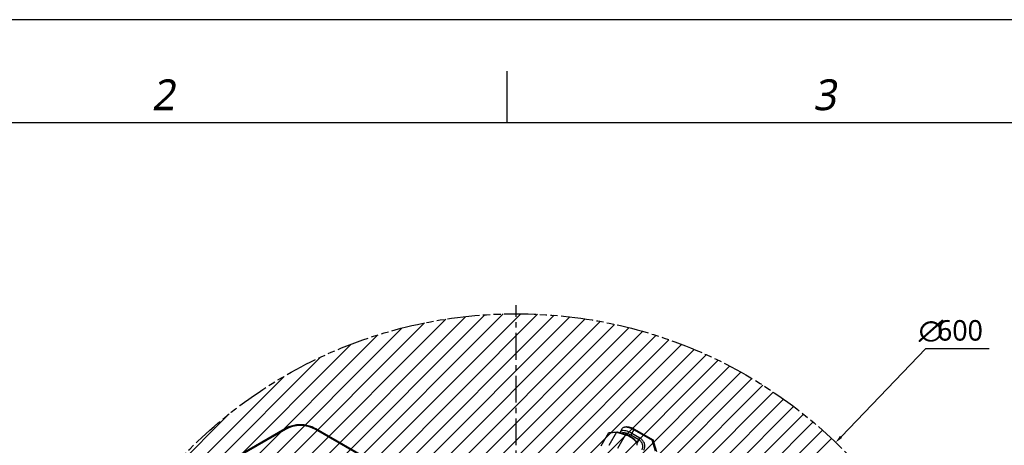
# Model space of a CAD drawing. Header units: millimetres. Extents: x 0 to 2550, y 0 to 1188.
# Tile 198 of 218: x 1293 to 1677, y 1022 to 1188. Entities that reach past the tile are written whole.
import ezdxf

# ---------------------------------------------------------------- set-up
doc = ezdxf.new("R2010")
doc.units = ezdxf.units.MM
doc.header["$LTSCALE"] = 46.255
doc.linetypes.add('CENTER', pattern=[0.6, 0.375, -0.075, 0.075, -0.075])
doc.linetypes.add('PHANTOM', pattern=[0.8, 0.45, -0.05, 0.1, -0.05, 0.1, -0.05])
doc.layers.get('0').update_dxf_attribs({"linetype": 'CONTINUOUS'})
for name, color, linetype in [('DEFAULT_1', 7, 'CENTER'), ('DEFAULT_3', 7, 'PHANTOM'), ('M2000103_PBL236', 7, 'CONTINUOUS'), ('M2300101_PBL264', 7, 'CONTINUOUS'), ('M2300202_PBL268', 7, 'CONTINUOUS'), ('WFM_0608_06_2_PBL299', 7, 'CONTINUOUS')]:
    doc.layers.add(name, color=color, linetype=linetype)
doc.styles.add('MtXpl_ISOCPEUR', font='isocpeur.ttf')
doc.styles.get("Standard").update_dxf_attribs({"font": 'malgun.ttf'})
doc.styles.add('TEXTSTYLE_2', font='malgun.ttf')

# ---------------------------------------------------------------- blocks, each defined once
blk = doc.blocks.new('DD')
at = {"color": 134}
for p, q in [((1022.22, 1913.33), (1022.22, 1946.67)), ((1239.24, 1709.19), (1294.27, 1766.56)), ((1294.27, 1766.56), (1335.43, 1766.56))]:
    blk.add_line(p, q, dxfattribs=at)
at = {"color": 7}
blk.add_line((166.67, 1913.33), (2733.33, 1913.33), dxfattribs=at)
at = {"color": 134, "linetype": 'Continuous'}
for p, q in [((728.11, 1486.13), (1031.06, 1789.08)), ((728.22, 1497.55), (1019.64, 1788.97)), ((728.42, 1475.13), (1042.06, 1788.76)), ((728.79, 1509.44), (1007.75, 1788.4)), ((729.11, 1464.5), (1052.69, 1788.08)), ((729.89, 1521.85), (995.34, 1787.3)), ((730.13, 1454.21), (1062.98, 1787.06)), ((731.47, 1444.24), (1072.95, 1785.72)), ((731.62, 1534.89), (982.3, 1785.57)), ((733.1, 1434.55), (1082.64, 1784.09)), ((734.07, 1548.66), (968.53, 1783.12)), ((735, 1425.13), (1092.06, 1782.19)), ((737.15, 1415.97), (1101.22, 1780.04)), ((737.43, 1563.33), (953.86, 1779.76)), ((739.54, 1407.04), (1110.14, 1777.65)), ((741.94, 1579.15), (938.04, 1775.25)), ((742.15, 1398.35), (1118.84, 1775.04)), ((744.98, 1389.87), (1127.32, 1772.21)), ((748, 1596.52), (920.67, 1769.19)), ((748.02, 1381.59), (1135.6, 1769.17)), ((751.26, 1373.51), (1143.68, 1765.93)), ((754.68, 1365.62), (1151.57, 1762.51)), ((756.36, 1616.2), (900.99, 1760.83)), ((758.29, 1357.92), (1159.27, 1758.89)), ((762.08, 1350.4), (1166.79, 1755.11)), ((766.05, 1343.05), (1174.14, 1751.14)), ((768.78, 1639.94), (877.25, 1748.41)), ((770.18, 1335.87), (1181.32, 1747.01)), ((774.48, 1328.85), (1188.34, 1742.71)), ((778.94, 1322), (1195.19, 1738.25)), ((783.56, 1315.31), (1201.88, 1733.63)), ((788.34, 1308.77), (1208.42, 1728.85)), ((793.09, 1675.56), (841.63, 1724.1)), ((793.27, 1302.39), (1214.8, 1723.92)), ((798.36, 1296.16), (1221.02, 1718.83)), ((803.6, 1290.09), (1227.1, 1713.59)), ((808.99, 1284.17), (1233.02, 1708.2))]:
    blk.add_line(p, q, dxfattribs=at)
at = {"color": 134, "linetype": 'ByBlock'}
blk.add_solid([(1235.78, 1705.58), (1239.96, 1708.5), (1238.52, 1709.88)], dxfattribs=at)
at = {"layer": 'DEFAULT_1', "color": 1}
blk.add_line((1028.1, 1592.74), (1028.1, 1794.77), dxfattribs=at)
at = {"layer": 'DEFAULT_3', "color": 2}
blk.add_circle((1028.1, 1489.09), 300, dxfattribs=at)
at = {"layer": 'M2000103_PBL236', "color": 7}
for p, q in [((877.85, 1714.4), (835.55, 1689.98)), ((878.1, 1713.97), (835.8, 1689.55)), ((936.75, 1691.37), (897.6, 1713.97)), ((937.93, 1691.26), (897.85, 1714.4))]:
    blk.add_line(p, q, dxfattribs=at)
at = {"layer": 'M2000103_PBL236', "color": 2}
for p, q in [((878.1, 1713.97), (877.85, 1714.4)), ((897.6, 1713.97), (897.85, 1714.4))]:
    blk.add_line(p, q, dxfattribs=at)
at = {"layer": 'M2000103_PBL236', "color": 7}
for radius in [20, 19.5]:
    blk.add_arc((887.85, 1697.08), radius, 60, 120, dxfattribs=at)
at = {"layer": 'M2300101_PBL264', "color": 7}
for p, q in [((1095.87, 1712.47), (1097.24, 1714.85)), ((1099.61, 1715.75), (1098.46, 1715.55)), ((1107.87, 1707.25), (1102.67, 1710.25)), ((1108.52, 1708.39), (1103.33, 1711.39)), ((1104.7, 1713.77), (1116.47, 1706.98)), ((1104.96, 1714.22), (1117.09, 1707.22)), ((1117.09, 1707.22), (1116.47, 1706.98)), ((1118.68, 1699.97), (1116.47, 1706.98)), ((1119.53, 1699.46), (1117.09, 1707.22))]:
    blk.add_line(p, q, dxfattribs=at)
at = {"layer": 'M2300101_PBL264', "color": 2}
for p, q in [((1102.67, 1710.25), (1104.96, 1714.22)), ((1106.67, 1705.17), (1108.52, 1708.39))]:
    blk.add_line(p, q, dxfattribs=at)
at = {"layer": 'M2300101_PBL264', "color": 7}
for centre, radius, start, end in [((1097.38, 1703.47), 8.39, 77.12392, 77.9477), ((1096.23, 1699.62), 12.42, 67.65775, 70.70511), ((1095.78, 1698.52), 13.6, 65.0419, 67.66992), ((1095.3, 1697.5), 14.72, 60.29381, 65.03702), ((1095.24, 1697.39), 14.85, 60.00007, 60.31303)]:
    blk.add_arc(centre, radius, start, end, dxfattribs=at)
for points, knots in [([(1097.24, 1714.85), (1097.35, 1715.03), (1097.72, 1715.38), (1098.2, 1715.51), (1098.46, 1715.55)], [0, 0, 0, 0, 0.451066, 1, 1, 1, 1]), ([(1098.46, 1715.55), (1098.54, 1715.57), (1098.91, 1715.61), (1099.29, 1715.61), (1099.57, 1715.59)], [0, 0, 0, 0, 0.228344, 1, 1, 1, 1]), ([(1099.57, 1715.59), (1100.41, 1715.52), (1102.19, 1715.05), (1103.85, 1714.26), (1104.7, 1713.77)], [0, 0, 0, 0, 0.458761, 1, 1, 1, 1]), ([(1099.61, 1715.75), (1099.97, 1715.81), (1100.79, 1715.79), (1102.63, 1715.39), (1104.04, 1714.75), (1104.96, 1714.22)], [0, 0, 0, 0, 0.192445, 0.431857, 1, 1, 1, 1]), ([(1095.87, 1712.47), (1095.84, 1712.42), (1095.74, 1712.21), (1095.7, 1711.98), (1095.71, 1711.81)], [0, 0, 0, 0, 0.240874, 1, 1, 1, 1]), ([(1101.05, 1712.49), (1100.47, 1712.71), (1099.38, 1713.06), (1098.03, 1713.26), (1097.11, 1713.2), (1096.57, 1713.06), (1096.14, 1712.82), (1095.94, 1712.59), (1095.87, 1712.47)], [0, 0, 0, 0, 0.338655, 0.62103, 0.737271, 0.836914, 0.922601, 1, 1, 1, 1]), ([(1099.13, 1711.67), (1098.65, 1711.78), (1097.81, 1711.89), (1096.93, 1711.72), (1096.63, 1711.53)], [0, 0, 0, 0, 0.58042, 1, 1, 1, 1]), ([(1100.33, 1711.33), (1100.24, 1711.37), (1099.88, 1711.49), (1099.52, 1711.59), (1099.25, 1711.65)], [0, 0, 0, 0, 0.259496, 1, 1, 1, 1]), ([(1103.33, 1711.39), (1103.14, 1711.5), (1102.4, 1711.91), (1101.63, 1712.26), (1101.05, 1712.49)], [0, 0, 0, 0, 0.254229, 1, 1, 1, 1]), ([(1109.9, 1700.78), (1110.2, 1701.3), (1110.58, 1702.5), (1110.37, 1704.38), (1109.43, 1706.08), (1108.43, 1706.93), (1107.87, 1707.25)], [0, 0, 0, 0, 0.239879, 0.485783, 0.74001, 1, 1, 1, 1]), ([(1110.97, 1700.63), (1111.33, 1701.25), (1111.79, 1702.69), (1111.53, 1704.94), (1110.4, 1706.98), (1109.2, 1708), (1108.52, 1708.39)], [0, 0, 0, 0, 0.239879, 0.485783, 0.74001, 1, 1, 1, 1])]:
    blk.add_open_spline(points, degree=3, knots=knots, dxfattribs=at)
at = {"layer": 'M2300202_PBL268', "color": 7}
for p, q in [((1088.1, 1711.86), (1083.06, 1703.13)), ((1088.1, 1711.86), (1093.35, 1712.3)), ((1088.1, 1711.86), (1088.73, 1711.96)), ((1093.35, 1712.3), (1088.31, 1703.56)), ((1088.73, 1711.96), (1093.82, 1712.38)), ((1093.35, 1712.3), (1093.82, 1712.38)), ((1093.35, 1712.3), (1099.16, 1710.52)), ((1093.82, 1712.38), (1099.52, 1710.64)), ((1106.27, 1705.55), (1106.48, 1705))]:
    blk.add_line(p, q, dxfattribs=at)
at = {"layer": 'M2300202_PBL268', "color": 2}
for p in [(1094.12, 1701.79), (1099.52, 1710.64)]:
    blk.add_line(p, (1099.16, 1710.52), dxfattribs=at)
at = {"layer": 'M2300202_PBL268', "color": 7}
for centre, radius, start, end in [((1095.81, 1699.56), 11.46, 72.45118, 72.99723), ((1095.68, 1699.16), 11.88, 71.62409, 72.44957), ((1094.06, 1695.18), 16.18, 59.99622, 60.25859), ((1094.81, 1696.48), 14.94, 59.99627, 60.3325)]:
    blk.add_arc(centre, radius, start, end, dxfattribs=at)
for points, knots in [([(1099.43, 1710.43), (1099.65, 1710.36), (1100.56, 1710.03), (1101.44, 1709.6), (1102.08, 1709.23)], [0, 0, 0, 0, 0.239743, 1, 1, 1, 1]), ([(1099.52, 1710.64), (1099.74, 1710.57), (1100.66, 1710.26), (1101.55, 1709.83), (1102.2, 1709.46)], [0, 0, 0, 0, 0.237397, 1, 1, 1, 1]), ([(1102.15, 1709.2), (1102.37, 1709.07), (1103.23, 1708.54), (1104.04, 1707.94), (1104.6, 1707.44)], [0, 0, 0, 0, 0.257849, 1, 1, 1, 1]), ([(1102.28, 1709.42), (1103.2, 1708.89), (1104.45, 1707.99), (1105.72, 1706.59), (1106.15, 1705.89), (1106.27, 1705.55)], [0, 0, 0, 0, 0.56815, 0.807553, 1, 1, 1, 1]), ([(1104.6, 1707.44), (1104.95, 1707.13), (1105.55, 1706.53), (1106.06, 1705.84), (1106.25, 1705.5)], [0, 0, 0, 0, 0.54156, 1, 1, 1, 1]), ([(1106.25, 1705.5), (1106.27, 1705.46), (1106.36, 1705.3), (1106.43, 1705.13), (1106.48, 1705)], [0, 0, 0, 0, 0.262981, 1, 1, 1, 1]), ([(1106.48, 1705), (1106.56, 1704.77), (1106.68, 1704.33), (1106.58, 1703.87), (1106.48, 1703.69)], [0, 0, 0, 0, 0.548931, 1, 1, 1, 1])]:
    blk.add_open_spline(points, degree=3, knots=knots, dxfattribs=at)
at = {"layer": 'WFM_0608_06_2_PBL299', "color": 7}
blk.add_line((1106.73, 1705.13), (1106.53, 1704.79), dxfattribs=at)
for centre, radius, start, end in [((1096.49, 1700.74), 10.36, 73.01359, 73.65817), ((1096.41, 1700.47), 10.64, 72.56745, 73.01451), ((1095.31, 1697.53), 13.77, 65.87969, 66.20912), ((1094.9, 1696.65), 14.74, 59.98462, 65.81219), ((1095.01, 1696.82), 14.54, 54.15639, 60.04705), ((1095.46, 1697.45), 13.77, 53.7803, 54.1295), ((1097.17, 1699.55), 11.06, 47.43808, 48.87009), ((1097.49, 1699.9), 10.59, 46.77456, 47.43588), ((1100.35, 1702.56), 6.68, 37.77352, 38.90188), ((1103.23, 1704.39), 3.25, 23.06451, 26.49819), ((1103.48, 1704.5), 2.99, 22.31908, 23.04301), ((1103.56, 1704.53), 2.9, 21.74763, 22.31825), ((1103.67, 1704.57), 2.78, 20.39574, 21.75302)]:
    blk.add_arc(centre, radius, start, end, dxfattribs=at)
for points, knots in [([(1100.87, 1710.13), (1100.76, 1710.18), (1100.34, 1710.36), (1099.92, 1710.52), (1099.59, 1710.62)], [0, 0, 0, 0, 0.25727, 1, 1, 1, 1]), ([(1104.45, 1707.88), (1104.38, 1707.94), (1104.11, 1708.17), (1103.82, 1708.4), (1103.6, 1708.56)], [0, 0, 0, 0, 0.244221, 1, 1, 1, 1]), ([(1105.55, 1706.75), (1105.49, 1706.83), (1105.24, 1707.13), (1104.96, 1707.41), (1104.74, 1707.61)], [0, 0, 0, 0, 0.236857, 1, 1, 1, 1]), ([(1106.14, 1705.84), (1106.11, 1705.91), (1105.96, 1706.19), (1105.78, 1706.46), (1105.63, 1706.65)], [0, 0, 0, 0, 0.231426, 1, 1, 1, 1])]:
    blk.add_open_spline(points, degree=3, knots=knots, dxfattribs=at)
at = {"color": 134, "style": 'TEXTSTYLE_2', "oblique": 10}
for s, p in [('2', (791.26, 1921.27)), ('3', (1221.07, 1921.27))]:
    blk.add_text(s, height=20, dxfattribs=at).set_placement(p)
at = {"color": 134, "style": 'MtXpl_ISOCPEUR'}
blk.add_text('∅', height=13.33, dxfattribs=at).set_placement((1289.6, 1771.63))
at = {"color": 134}
blk.add_text('600', height=13.333, dxfattribs=at).set_placement((1301.6, 1771.63))

msp = doc.modelspace()

# ---------------------------------------------------------------- linework, layer by layer
at = {"color": 4}
msp.add_lwpolyline([(870, 0), (2550, 0), (2550, 1188), (870, 1188)], close=True, dxfattribs=at)

# ---------------------------------------------------------------- block references
at = {"xscale": 0.6, "yscale": 0.6, "zscale": 0.6}
msp.add_blockref('DD', (870, 0), dxfattribs=at)

doc.saveas('drawing.dxf')
